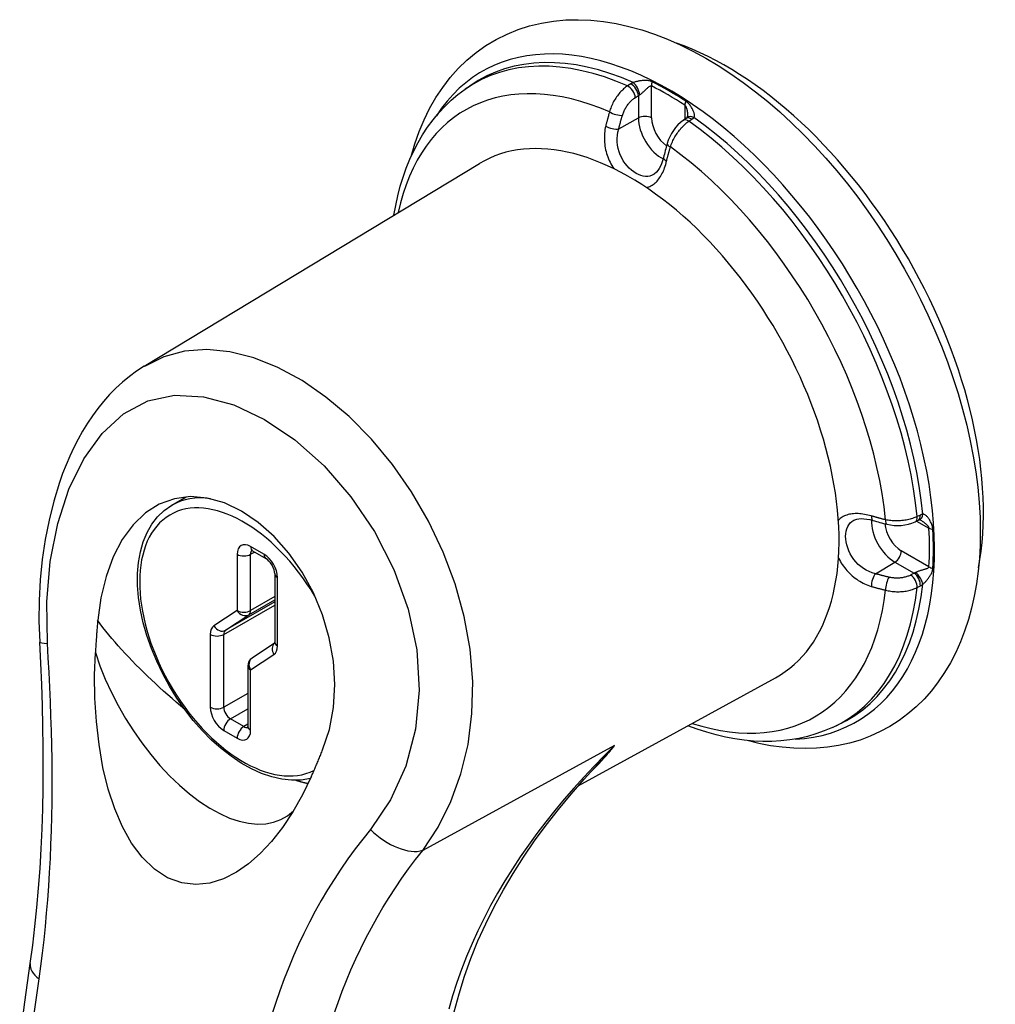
# Model space of a CAD drawing. Header units: inches. Extents: x 161 to 187.7, y 47.4 to 101.3.
# Tile 4 of 6: x 183.3 to 185.4, y 66.3 to 68.4. Entities that reach past the tile are written whole.
import ezdxf

# ---------------------------------------------------------------- set-up
doc = ezdxf.new("R2010")
doc.units = ezdxf.units.IN
doc.header["$MEASUREMENT"] = 0
doc.layers.add('Visible Edges(ANSI)', color=7, linetype='Continuous', lineweight=25)
doc.layers.add('Visible Tangent Edges(ANSI)', color=7, linetype='Continuous', lineweight=25)

msp = doc.modelspace()

# ---------------------------------------------------------------- linework, layer by layer
at = {"layer": 'Visible Edges(ANSI)'}
for p, q in [((184.2859, 68.2532), (184.2965, 68.2607)), ((184.7521, 68.1921), (184.7458, 68.1878)), ((184.7537, 68.1934), (184.7521, 68.1921)), ((183.6099, 67.6698), (184.3164, 68.097)), ((183.668, 67.3772), (183.6986, 67.3949)), ((185.234, 67.3422), (185.2408, 67.3455)), ((185.2428, 67.3462), (185.2408, 67.3455)), ((183.8382, 67.281), (183.8665, 67.2648)), ((183.8848, 67.2331), (183.8848, 67.089)), ((183.8846, 67.0867), (183.8371, 67.0552)), ((183.8282, 67.0386), (183.8282, 66.9111)), ((184.524, 66.7859), (184.9401, 67.0138)), ((185.0599, 66.909), (185.0717, 66.9145))]:
    msp.add_line(p, q, dxfattribs=at)
at = {"layer": 'Visible Edges(ANSI)', "flags": 128}
for points in [[(184.1721, 68.1117), (184.1799, 68.1383), (184.1891, 68.1641), (184.1995, 68.189), (184.2113, 68.2129), (184.2244, 68.2357), (184.2388, 68.2573), (184.2546, 68.2778), (184.2716, 68.2969), (184.2898, 68.3146), (184.3093, 68.3308), (184.33, 68.3455), (184.3517, 68.3584), (184.3743, 68.3696), (184.3978, 68.3791), (184.422, 68.3869), (184.4469, 68.3928), (184.4723, 68.3969), (184.4981, 68.3992), (184.5242, 68.3998), (184.5507, 68.3987), (184.5774, 68.396), (184.6042, 68.3916), (184.6312, 68.3857), (184.6582, 68.3782), (184.6852, 68.3692), (184.7122, 68.3588), (184.7392, 68.3469), (184.7661, 68.3337), (184.7929, 68.3191), (184.8195, 68.3033), (184.846, 68.2861), (184.8722, 68.2678), (184.8981, 68.2482), (184.9238, 68.2275), (184.9491, 68.2057), (184.974, 68.1828), (184.9985, 68.1589), (185.0225, 68.1341), (185.0461, 68.1083), (185.069, 68.0816), (185.0915, 68.0541), (185.1133, 68.0258), (185.1344, 67.9968), (185.1549, 67.9672), (185.1746, 67.9369), (185.1936, 67.906), (185.2117, 67.8747), (185.2291, 67.8429), (185.2455, 67.8107), (185.2611, 67.7781), (185.2758, 67.7453), (185.2895, 67.7123), (185.3022, 67.6792), (185.3139, 67.6459), (185.3246, 67.6126), (185.3343, 67.5793), (185.3429, 67.5461), (185.3504, 67.513), (185.3568, 67.4802), (185.362, 67.4475), (185.3661, 67.4152), (185.3691, 67.3833), (185.3709, 67.3517), (185.3715, 67.3206)], [(184.1361, 67.9879), (184.1398, 68.0087), (184.1443, 68.0291), (184.1494, 68.049), (184.1554, 68.0685), (184.1621, 68.0874), (184.1695, 68.1058), (184.1778, 68.1237), (184.1868, 68.141), (184.1965, 68.1576), (184.2071, 68.1736), (184.2184, 68.1888), (184.2304, 68.2034), (184.2432, 68.2171), (184.2567, 68.23), (184.271, 68.2421), (184.2859, 68.2532)], [(184.7458, 68.1878), (184.74, 68.1833), (184.7345, 68.1782), (184.7295, 68.1725), (184.7249, 68.1664), (184.7208, 68.1599), (184.7173, 68.1532), (184.7142, 68.1461), (184.7118, 68.139)], [(184.7546, 68.1991), (184.7542, 68.1951), (184.7536, 68.1932)], [(184.704, 68.1094), (184.7022, 68.1027), (184.7001, 68.0966), (184.6977, 68.091), (184.6951, 68.0862), (184.6923, 68.0821), (184.6896, 68.0787), (184.6842, 68.0743)], [(183.6099, 67.6698), (183.594, 67.6595), (183.5788, 67.6484), (183.5642, 67.6364), (183.5502, 67.6236), (183.5369, 67.6101), (183.5243, 67.5959), (183.5123, 67.5811), (183.501, 67.5657), (183.4902, 67.5497), (183.4801, 67.5332), (183.4705, 67.5161), (183.4616, 67.4987), (183.4532, 67.4808), (183.4454, 67.4626), (183.4381, 67.444), (183.4314, 67.425), (183.4194, 67.3861), (183.4094, 67.3459), (183.4014, 67.3047), (183.3952, 67.2627), (183.391, 67.2199), (183.3886, 67.1765), (183.3882, 67.1328), (183.3897, 67.0889)], [(183.9859, 66.862), (184, 66.9052), (184.0085, 66.9513), (184.0114, 66.9994), (184.0085, 67.0485), (183.9998, 67.0977), (183.9856, 67.1461), (183.9663, 67.1926), (183.9424, 67.2362), (183.9145, 67.276), (183.8834, 67.3112), (183.8498, 67.341), (183.8147, 67.3648), (183.7788, 67.382), (183.7427, 67.3922), (183.7075, 67.3953), (183.6736, 67.391), (183.6418, 67.3795), (183.6126, 67.3609), (183.5864, 67.3358), (183.5637, 67.3047), (183.5446, 67.2682), (183.5295, 67.2271), (183.5186, 67.1824), (183.512, 67.1349)], [(183.9601, 66.8015), (183.9407, 66.7983), (183.9205, 66.7979), (183.8998, 66.8002), (183.8786, 66.805), (183.8572, 66.8124), (183.8357, 66.8221), (183.8143, 66.8342), (183.7931, 66.8484), (183.7722, 66.8646), (183.7519, 66.8827), (183.7322, 66.9026), (183.7133, 66.9241), (183.6954, 66.947), (183.6786, 66.9711), (183.6631, 66.9962), (183.6489, 67.0221), (183.6362, 67.0486), (183.6251, 67.0755), (183.6156, 67.1026), (183.6079, 67.1296), (183.6021, 67.1564), (183.5981, 67.1827), (183.5961, 67.2084), (183.596, 67.2331), (183.598, 67.2568), (183.6019, 67.2793), (183.6079, 67.3004), (183.616, 67.3198), (183.6261, 67.3374), (183.6382, 67.353), (183.6522, 67.3664), (183.668, 67.3772)], [(185.1051, 67.3455), (185.1117, 67.348), (185.1159, 67.3487), (185.1208, 67.349), (185.1263, 67.3489), (185.1323, 67.3482), (185.1386, 67.3469), (185.1452, 67.3452)], [(185.1747, 67.3372), (185.1822, 67.3357), (185.1897, 67.3348), (185.1974, 67.3345), (185.205, 67.3348), (185.2126, 67.3357), (185.22, 67.3372), (185.2272, 67.3394), (185.234, 67.3422)], [(185.2482, 67.3441), (185.2445, 67.3458), (185.2426, 67.3462)], [(185.3715, 67.3206), (185.371, 67.2927), (185.3695, 67.2652), (185.3669, 67.2382), (185.3634, 67.2118), (185.3587, 67.186), (185.3531, 67.1607), (185.3463, 67.1362), (185.3385, 67.1123), (185.3296, 67.0892), (185.3196, 67.0668), (185.3085, 67.0453), (185.2963, 67.0247), (185.2829, 67.0051), (185.2685, 66.9865), (185.2531, 66.969), (185.2365, 66.9527), (185.219, 66.9376), (185.2004, 66.9238), (185.181, 66.9114), (185.1607, 66.9003), (185.1397, 66.8907), (185.1181, 66.8826), (185.0958, 66.876), (185.073, 66.8709), (185.0498, 66.8673), (185.0263, 66.8652), (185.0024, 66.8645), (184.9783, 66.8652), (184.954, 66.8673), (184.9296, 66.8708), (184.905, 66.8756), (184.8804, 66.8817)], [(183.8382, 67.281), (183.8362, 67.282), (183.8354, 67.2822)], [(183.8848, 67.2331), (183.8845, 67.2367), (183.8835, 67.2412), (183.8817, 67.2461), (183.8792, 67.251), (183.8761, 67.2556), (183.8728, 67.2596), (183.8695, 67.2627), (183.8665, 67.2648)], [(183.512, 67.1349), (183.5118, 67.1321), (183.5115, 67.1293), (183.5113, 67.1264), (183.5111, 67.1236), (183.5108, 67.1208), (183.5106, 67.118), (183.5104, 67.1152), (183.5101, 67.1124), (183.5099, 67.1095), (183.5097, 67.1067), (183.5095, 67.1039), (183.5093, 67.1011), (183.5091, 67.0983), (183.5089, 67.0954), (183.5087, 67.0926), (183.5085, 67.0898), (183.5083, 67.0869), (183.5081, 67.0841), (183.508, 67.0813), (183.5078, 67.0784), (183.5076, 67.0756), (183.5074, 67.0728), (183.5073, 67.0699), (183.5071, 67.0671)], [(183.3697, 66.412), (183.375, 66.4507), (183.3797, 66.49), (183.3838, 66.5301), (183.3874, 66.5707), (183.3904, 66.6118), (183.3929, 66.6534), (183.3948, 66.6955), (183.3961, 66.7379), (183.397, 66.7807), (183.3973, 66.8239), (183.3972, 66.8675), (183.3965, 66.9113), (183.3954, 66.9555), (183.3939, 66.9998), (183.392, 67.0443), (183.3897, 67.0889)], [(183.8844, 67.086), (183.8846, 67.0867), (183.8848, 67.089)], [(183.9618, 66.8053), (183.9433, 66.7672), (183.923, 66.7314), (183.9012, 66.6986), (183.8783, 66.6693), (183.8544, 66.6436), (183.8297, 66.6219), (183.8041, 66.6041), (183.7769, 66.5903), (183.7484, 66.5813), (183.7188, 66.5782), (183.6889, 66.5817), (183.6592, 66.5927), (183.6314, 66.6108), (183.6058, 66.6357), (183.5835, 66.6657), (183.5644, 66.6997), (183.5481, 66.7376), (183.5343, 66.7795), (183.5231, 66.8249), (183.5147, 66.873), (183.5091, 66.9219), (183.5061, 66.9707), (183.5055, 67.0191), (183.5071, 67.0671)], [(183.8278, 66.9081), (183.828, 66.9088), (183.8282, 66.9111)], [(185.0599, 66.909), (185.0428, 66.9017), (185.0252, 66.8955), (185.0073, 66.8903), (184.989, 66.8861), (184.9704, 66.8829), (184.9515, 66.8808), (184.9324, 66.8797), (184.9131, 66.8796), (184.8937, 66.8805), (184.8741, 66.8824), (184.8544, 66.8852), (184.8347, 66.8889), (184.8149, 66.8935), (184.795, 66.899), (184.7752, 66.9054), (184.7553, 66.9126)], [(183.9618, 66.8053), (183.9628, 66.8076), (183.9639, 66.8099), (183.9649, 66.8123), (183.966, 66.8146), (183.967, 66.817), (183.968, 66.8193), (183.9691, 66.8217), (183.9701, 66.8241), (183.9711, 66.8264), (183.9721, 66.8288), (183.9731, 66.8312), (183.9742, 66.8335), (183.9752, 66.8359), (183.9762, 66.8383), (183.9772, 66.8407), (183.9782, 66.843), (183.9792, 66.8454), (183.9801, 66.8478), (183.9811, 66.8502), (183.9821, 66.8525), (183.9831, 66.8549), (183.984, 66.8573), (183.985, 66.8596), (183.9859, 66.862)], [(184.2548, 66.2725), (184.2631, 66.3104), (184.2732, 66.348), (184.2849, 66.3855), (184.2982, 66.4226), (184.3131, 66.4594), (184.3295, 66.4958), (184.3473, 66.5316), (184.3666, 66.567), (184.3872, 66.6019), (184.4091, 66.6363), (184.4324, 66.6702), (184.4569, 66.7036), (184.4825, 66.7365), (184.5092, 66.7688), (184.5369, 66.8004), (184.5656, 66.8315)], [(183.3476, 66.2501), (183.3583, 66.3309), (183.3697, 66.412)]]:
    msp.add_lwpolyline(points, dxfattribs=at)
at = {"layer": 'Visible Edges(ANSI)'}
msp.add_arc((183.8482, 67.0386), 0.02, 123.5884, 180, dxfattribs=at)
for centre, major_axis, ratio, start_param, end_param in [((184.8353, 67.6746), (0.3831, -0.6653), 0.578093, 0.59029, 2.551303), ((184.6321, 67.5576), (0.3119, -0.5416), 0.578093, 6.270819, 9.437145), ((184.9822, 68.1615), (-0.2019, -0.3608), 0.584869, 5.088068, 5.166372), ((185.3299, 67.5591), (0.4133, -0.0051), 0.582501, 4.256531, 4.334849)]:
    msp.add_ellipse(centre, major_axis=major_axis, ratio=ratio, start_param=start_param, end_param=end_param, dxfattribs=at)
at = {"layer": 'Visible Tangent Edges(ANSI)'}
for p, q in [((184.6349, 68.2645), (184.6283, 68.2604)), ((184.6788, 68.1929), (184.6788, 68.2602)), ((184.6447, 68.2359), (184.6512, 68.2401)), ((184.6512, 68.2401), (184.6512, 68.193)), ((184.7488, 68.2198), (184.7488, 68.1898)), ((184.6097, 68.1699), (184.6512, 68.193)), ((184.7576, 68.1859), (184.7639, 68.1902)), ((185.2452, 67.3566), (185.2383, 67.3533)), ((185.2372, 67.3438), (185.2633, 67.3287)), ((183.8058, 67.2738), (183.8058, 67.1555)), ((183.8623, 67.2739), (183.8341, 67.2902)), ((183.8341, 67.2738), (183.8424, 67.2786)), ((183.8341, 67.1555), (183.8341, 67.2738)), ((185.2633, 67.2477), (185.2051, 67.2812)), ((185.1506, 67.233), (185.1914, 67.2573)), ((185.1914, 67.2573), (185.2321, 67.2338)), ((185.2321, 67.2338), (185.2253, 67.2303)), ((183.8906, 67.0809), (183.8906, 67.225)), ((185.2383, 67.2039), (185.2452, 67.2075)), ((183.8848, 67.1736), (183.7813, 67.114)), ((183.8303, 67.1465), (183.8848, 67.1779)), ((183.8848, 67.1847), (183.8341, 67.1555)), ((183.8058, 67.1555), (183.7568, 67.123)), ((183.7775, 67.1051), (183.8848, 67.1668)), ((183.7813, 67.114), (183.8303, 67.1465)), ((183.7492, 67.1051), (183.7492, 66.9518)), ((183.7775, 66.9518), (183.7775, 67.1051)), ((183.8341, 67.0304), (183.883, 67.063)), ((183.8341, 66.903), (183.8341, 67.0304)), ((183.8282, 66.981), (183.7775, 66.9518)), ((183.7916, 66.9273), (183.8282, 66.9484)), ((183.8199, 66.911), (183.7916, 66.9273)), ((183.7775, 66.9028), (183.8058, 66.8865)), ((183.8282, 66.9158), (183.8199, 66.911)), ((184.6009, 66.8713), (184.1968, 66.6503))]:
    msp.add_line(p, q, dxfattribs=at)
at = {"layer": 'Visible Tangent Edges(ANSI)', "flags": 128}
for points in [[(184.68, 68.269), (184.6782, 68.2698), (184.6764, 68.2704), (184.6746, 68.2709), (184.6728, 68.2713), (184.671, 68.2716), (184.6692, 68.2718), (184.6675, 68.2718), (184.6657, 68.2719), (184.664, 68.2718), (184.6623, 68.2718), (184.6606, 68.2716), (184.6589, 68.2715), (184.6572, 68.2713), (184.6555, 68.271), (184.6538, 68.2708), (184.6522, 68.2705), (184.6505, 68.2702), (184.6489, 68.2699), (184.6473, 68.2695), (184.6458, 68.2691), (184.6443, 68.2688), (184.6429, 68.2684), (184.6415, 68.2679), (184.6403, 68.2675)], [(184.6283, 68.2604), (184.6263, 68.259), (184.6242, 68.2574), (184.6221, 68.2558), (184.6201, 68.2541), (184.6181, 68.2522), (184.6161, 68.2503), (184.6141, 68.2483), (184.6122, 68.2463), (184.6104, 68.2441), (184.6086, 68.2419), (184.6068, 68.2396), (184.6051, 68.2372), (184.6035, 68.2348), (184.6019, 68.2323), (184.6004, 68.2297), (184.599, 68.2272), (184.5976, 68.2246), (184.5963, 68.2219), (184.5951, 68.2193), (184.594, 68.2166), (184.5929, 68.2138), (184.592, 68.2111), (184.5911, 68.2084), (184.5903, 68.2057)], [(184.6403, 68.2675), (184.64, 68.2674), (184.6398, 68.2673), (184.6395, 68.2672), (184.6393, 68.2671), (184.6391, 68.2669), (184.6388, 68.2668), (184.6386, 68.2667), (184.6384, 68.2666), (184.6381, 68.2665), (184.6379, 68.2663), (184.6377, 68.2662), (184.6375, 68.2661), (184.6372, 68.266), (184.637, 68.2658), (184.6368, 68.2657), (184.6366, 68.2656), (184.6363, 68.2655), (184.6361, 68.2653), (184.6359, 68.2652), (184.6357, 68.2651), (184.6355, 68.2649), (184.6353, 68.2648), (184.6351, 68.2647), (184.6349, 68.2645)], [(184.6539, 68.2418), (184.6549, 68.2425), (184.656, 68.2432), (184.6571, 68.244), (184.6582, 68.2449), (184.6593, 68.2458), (184.6604, 68.2467), (184.6615, 68.2477), (184.6626, 68.2487), (184.6637, 68.2497), (184.6648, 68.2508), (184.6659, 68.2518), (184.6669, 68.2528), (184.668, 68.2539), (184.669, 68.2549), (184.67, 68.2558), (184.6711, 68.2568), (184.6721, 68.2576), (184.6731, 68.2584), (184.674, 68.2591), (184.675, 68.2597), (184.676, 68.2601), (184.6769, 68.2604), (184.6779, 68.2604), (184.6788, 68.2602)], [(184.6175, 68.1984), (184.6181, 68.2002), (184.6188, 68.2021), (184.6195, 68.204), (184.6202, 68.2058), (184.6211, 68.2077), (184.622, 68.2095), (184.6229, 68.2113), (184.6239, 68.2131), (184.6249, 68.2149), (184.626, 68.2166), (184.6271, 68.2183), (184.6283, 68.22), (184.6295, 68.2216), (184.6308, 68.2232), (184.632, 68.2247), (184.6334, 68.2262), (184.6347, 68.2276), (184.6361, 68.229), (184.6375, 68.2303), (184.6389, 68.2316), (184.6403, 68.2328), (184.6417, 68.2339), (184.6432, 68.2349), (184.6447, 68.2359)], [(184.6512, 68.2401), (184.6513, 68.2402), (184.6514, 68.2402), (184.6515, 68.2403), (184.6516, 68.2404), (184.6517, 68.2405), (184.6518, 68.2405), (184.6519, 68.2406), (184.652, 68.2407), (184.6521, 68.2408), (184.6522, 68.2408), (184.6524, 68.2409), (184.6525, 68.241), (184.6526, 68.2411), (184.6527, 68.2411), (184.6528, 68.2412), (184.6529, 68.2413), (184.653, 68.2413), (184.6532, 68.2414), (184.6533, 68.2415), (184.6534, 68.2416), (184.6535, 68.2416), (184.6536, 68.2417), (184.6537, 68.2418), (184.6539, 68.2418)], [(184.7682, 68.1939), (184.7686, 68.1947), (184.769, 68.1957), (184.7691, 68.1969), (184.7692, 68.1981), (184.7691, 68.1994), (184.769, 68.2007), (184.7687, 68.2022), (184.7683, 68.2036), (184.7678, 68.2051), (184.7673, 68.2067), (184.7666, 68.2082), (184.7659, 68.2098), (184.7651, 68.2114), (184.7643, 68.213), (184.7633, 68.2147), (184.7623, 68.2163), (184.7612, 68.2179), (184.76, 68.2195), (184.7587, 68.2211), (184.7573, 68.2226), (184.7559, 68.2241), (184.7543, 68.2256), (184.7527, 68.2269), (184.7509, 68.2282)], [(184.7488, 68.2198), (184.7493, 68.2194), (184.7498, 68.2189), (184.7503, 68.2183), (184.7507, 68.2177), (184.7511, 68.2169), (184.7515, 68.2162), (184.7518, 68.2154), (184.7521, 68.2145), (184.7524, 68.2136), (184.7527, 68.2127), (184.753, 68.2118), (184.7532, 68.2109), (184.7535, 68.2099), (184.7537, 68.209), (184.7538, 68.208), (184.754, 68.207), (184.7541, 68.206), (184.7543, 68.205), (184.7544, 68.204), (184.7545, 68.203), (184.7545, 68.202), (184.7546, 68.201), (184.7546, 68.2001), (184.7546, 68.1991)], [(184.5903, 68.2057), (184.59, 68.2044), (184.5896, 68.2032), (184.5892, 68.2019), (184.5889, 68.2007), (184.5885, 68.1994), (184.5881, 68.1982), (184.5878, 68.1969), (184.5874, 68.1957), (184.5871, 68.1944), (184.5867, 68.1932), (184.5864, 68.1919), (184.5861, 68.1907), (184.5857, 68.1894), (184.5854, 68.1882), (184.5851, 68.1869), (184.5847, 68.1857), (184.5844, 68.1845), (184.5841, 68.1832), (184.5838, 68.182), (184.5834, 68.1807), (184.5831, 68.1795), (184.5828, 68.1782), (184.5825, 68.177), (184.5822, 68.1757)], [(184.6097, 68.1699), (184.61, 68.1711), (184.6103, 68.1723), (184.6106, 68.1735), (184.6109, 68.1747), (184.6112, 68.1758), (184.6115, 68.177), (184.6118, 68.1782), (184.6121, 68.1794), (184.6124, 68.1806), (184.6127, 68.1818), (184.6131, 68.1829), (184.6134, 68.1841), (184.6137, 68.1853), (184.614, 68.1865), (184.6144, 68.1877), (184.6147, 68.1889), (184.615, 68.1901), (184.6154, 68.1913), (184.6157, 68.1924), (184.6161, 68.1936), (184.6164, 68.1948), (184.6168, 68.196), (184.6171, 68.1972), (184.6175, 68.1984)], [(184.7186, 68.1318), (184.7195, 68.1345), (184.7204, 68.1371), (184.7215, 68.1398), (184.7227, 68.1425), (184.7239, 68.1451), (184.7252, 68.1477), (184.7266, 68.1503), (184.728, 68.1529), (184.7295, 68.1554), (184.7311, 68.1579), (184.7327, 68.1604), (184.7344, 68.1628), (184.7361, 68.1651), (184.7379, 68.1674), (184.7397, 68.1696), (184.7416, 68.1718), (184.7435, 68.1738), (184.7454, 68.1758), (184.7474, 68.1778), (184.7494, 68.1796), (184.7514, 68.1813), (184.7535, 68.183), (184.7555, 68.1845), (184.7576, 68.1859)], [(184.7639, 68.1902), (184.7641, 68.1904), (184.7643, 68.1905), (184.7645, 68.1907), (184.7646, 68.1908), (184.7648, 68.191), (184.765, 68.1911), (184.7652, 68.1912), (184.7654, 68.1914), (184.7656, 68.1915), (184.7658, 68.1917), (184.766, 68.1918), (184.7662, 68.192), (184.7663, 68.1921), (184.7665, 68.1923), (184.7667, 68.1924), (184.7669, 68.1926), (184.767, 68.1927), (184.7672, 68.1929), (184.7674, 68.1931), (184.7675, 68.1932), (184.7677, 68.1934), (184.7679, 68.1935), (184.768, 68.1937), (184.7682, 68.1939)], [(184.5822, 68.1757), (184.5814, 68.1721), (184.5807, 68.1684), (184.5802, 68.1647), (184.5798, 68.1609), (184.5795, 68.157), (184.5794, 68.1532), (184.5794, 68.1493), (184.5795, 68.1454), (184.5797, 68.1415), (184.5801, 68.1376), (184.5807, 68.1337), (184.5813, 68.1298), (184.5821, 68.1259), (184.5831, 68.122), (184.5842, 68.1182), (184.5854, 68.1144), (184.5867, 68.1107), (184.5882, 68.107), (184.5897, 68.1033), (184.5914, 68.0997), (184.5932, 68.0962), (184.595, 68.0928), (184.597, 68.0894), (184.5991, 68.0862)], [(184.6842, 68.0743), (184.6799, 68.0721), (184.6755, 68.0706), (184.6709, 68.0699), (184.6661, 68.0698), (184.6613, 68.0704), (184.6563, 68.0716), (184.6513, 68.0736), (184.6463, 68.0761), (184.6414, 68.0793), (184.6366, 68.083), (184.6319, 68.0873), (184.6274, 68.092), (184.6232, 68.0972), (184.6194, 68.1029), (184.616, 68.1089), (184.613, 68.1152), (184.6105, 68.1218), (184.6085, 68.1286), (184.6072, 68.1356), (184.6065, 68.1426), (184.6064, 68.1495), (184.6069, 68.1565), (184.608, 68.1633), (184.6097, 68.1699)], [(184.7105, 68.1019), (184.7108, 68.1031), (184.7111, 68.1044), (184.7114, 68.1056), (184.7117, 68.1069), (184.712, 68.1081), (184.7124, 68.1093), (184.7127, 68.1106), (184.713, 68.1118), (184.7133, 68.1131), (184.7136, 68.1143), (184.714, 68.1156), (184.7143, 68.1168), (184.7147, 68.1181), (184.715, 68.1193), (184.7153, 68.1206), (184.7157, 68.1218), (184.716, 68.1231), (184.7164, 68.1243), (184.7167, 68.1256), (184.7171, 68.1268), (184.7175, 68.1281), (184.7178, 68.1293), (184.7182, 68.1306), (184.7186, 68.1318)], [(184.668, 68.0462), (184.6705, 68.0469), (184.6729, 68.0477), (184.6753, 68.0486), (184.6776, 68.0498), (184.6799, 68.0511), (184.6821, 68.0525), (184.6843, 68.0542), (184.6864, 68.056), (184.6884, 68.0579), (184.6904, 68.06), (184.6923, 68.0622), (184.6941, 68.0646), (184.6959, 68.0671), (184.6976, 68.0697), (184.6993, 68.0724), (184.7008, 68.0753), (184.7023, 68.0783), (184.7037, 68.0814), (184.7051, 68.0846), (184.7063, 68.0879), (184.7075, 68.0913), (184.7086, 68.0947), (184.7096, 68.0983), (184.7105, 68.1019)], [(184.1968, 66.6503), (184.2291, 66.6992), (184.2562, 66.7532), (184.2773, 66.8115), (184.2922, 66.8735), (184.3004, 66.9384), (184.302, 67.0055), (184.2967, 67.074), (184.2844, 67.1431), (184.2653, 67.2116), (184.24, 67.2787), (184.2092, 67.3435), (184.1733, 67.4053), (184.1331, 67.4632), (184.089, 67.5164), (184.042, 67.5639), (183.9929, 67.6051), (183.9426, 67.6396), (183.8916, 67.6672), (183.8408, 67.6874), (183.7906, 67.7001), (183.7418, 67.7049), (183.6951, 67.7015), (183.6511, 67.6896), (183.6103, 67.6691)], [(183.4059, 67.0864), (183.4046, 67.1739), (183.4118, 67.2588), (183.4276, 67.3385), (183.4514, 67.4111), (183.4828, 67.475), (183.5213, 67.5284), (183.5663, 67.5696), (183.6174, 67.5968), (183.6741, 67.6087), (183.7352, 67.6056), (183.7989, 67.5884), (183.8636, 67.5579), (183.9276, 67.5149), (183.9889, 67.4602), (184.0456, 67.395), (184.0951, 67.3216), (184.1358, 67.242), (184.1661, 67.1584), (184.1844, 67.0728), (184.1894, 66.9876), (184.1815, 66.9053), (184.1612, 66.8278), (184.129, 66.7569), (184.0866, 66.6944)], [(185.1419, 67.3546), (185.1384, 67.3556), (185.1348, 67.3565), (185.1313, 67.3573), (185.1277, 67.358), (185.1243, 67.3585), (185.1208, 67.359), (185.1174, 67.3593), (185.1141, 67.3595), (185.1109, 67.3596), (185.1077, 67.3595), (185.1045, 67.3593), (185.1015, 67.359), (185.0985, 67.3586), (185.0956, 67.3581), (185.0929, 67.3574), (185.0902, 67.3566), (185.0876, 67.3556), (185.0851, 67.3546), (185.0827, 67.3534), (185.0804, 67.352), (185.0783, 67.3506), (185.0763, 67.349), (185.0744, 67.3473), (185.0726, 67.3454)], [(185.2505, 67.3586), (185.2502, 67.3585), (185.25, 67.3585), (185.2498, 67.3584), (185.2496, 67.3583), (185.2494, 67.3583), (185.2491, 67.3582), (185.2489, 67.3581), (185.2487, 67.358), (185.2485, 67.358), (185.2482, 67.3579), (185.248, 67.3578), (185.2478, 67.3577), (185.2476, 67.3577), (185.2474, 67.3576), (185.2471, 67.3575), (185.2469, 67.3574), (185.2467, 67.3573), (185.2465, 67.3572), (185.2463, 67.3571), (185.246, 67.357), (185.2458, 67.3569), (185.2456, 67.3568), (185.2454, 67.3567), (185.2452, 67.3566)], [(185.2716, 67.3264), (185.2714, 67.3285), (185.271, 67.3306), (185.2706, 67.3327), (185.27, 67.3347), (185.2693, 67.3367), (185.2686, 67.3386), (185.2678, 67.3404), (185.2669, 67.3422), (185.266, 67.3439), (185.2651, 67.3455), (185.2642, 67.3471), (185.2632, 67.3486), (185.2621, 67.35), (185.2611, 67.3513), (185.26, 67.3526), (185.259, 67.3537), (185.2579, 67.3548), (185.2568, 67.3558), (185.2557, 67.3566), (185.2546, 67.3573), (185.2535, 67.3579), (185.2525, 67.3583), (185.2514, 67.3585), (185.2505, 67.3586)], [(185.1506, 67.233), (185.144, 67.2348), (185.1376, 67.2373), (185.1313, 67.2403), (185.1253, 67.2439), (185.1196, 67.248), (185.1143, 67.2527), (185.1094, 67.2578), (185.1049, 67.2632), (185.101, 67.269), (185.0975, 67.275), (185.0945, 67.2812), (185.0921, 67.2875), (185.0902, 67.2937), (185.0888, 67.2999), (185.088, 67.3059), (185.0877, 67.3118), (185.088, 67.3173), (185.0889, 67.3226), (185.0903, 67.3275), (185.0922, 67.3321), (185.0946, 67.3362), (185.0976, 67.3398), (185.1011, 67.3429), (185.1051, 67.3455)], [(185.1719, 67.3466), (185.1706, 67.3469), (185.1694, 67.3472), (185.1681, 67.3475), (185.1668, 67.3479), (185.1656, 67.3482), (185.1643, 67.3485), (185.1631, 67.3488), (185.1618, 67.3491), (185.1605, 67.3495), (185.1593, 67.3498), (185.158, 67.3501), (185.1568, 67.3504), (185.1555, 67.3508), (185.1543, 67.3511), (185.153, 67.3515), (185.1518, 67.3518), (185.1506, 67.3521), (185.1493, 67.3525), (185.1481, 67.3528), (185.1469, 67.3532), (185.1456, 67.3535), (185.1444, 67.3539), (185.1432, 67.3542), (185.1419, 67.3546)], [(185.2383, 67.3533), (185.236, 67.3523), (185.2336, 67.3513), (185.2312, 67.3504), (185.2287, 67.3495), (185.2261, 67.3487), (185.2234, 67.3479), (185.2207, 67.3472), (185.218, 67.3466), (185.2152, 67.3461), (185.2123, 67.3456), (185.2094, 67.3452), (185.2065, 67.3449), (185.2036, 67.3446), (185.2007, 67.3444), (185.1977, 67.3443), (185.1948, 67.3443), (185.1919, 67.3443), (185.1889, 67.3444), (185.186, 67.3446), (185.1831, 67.3449), (185.1803, 67.3452), (185.1774, 67.3456), (185.1746, 67.3461), (185.1719, 67.3466)], [(185.2482, 67.3441), (185.249, 67.3436), (185.2499, 67.3431), (185.2507, 67.3426), (185.2515, 67.342), (185.2523, 67.3415), (185.2532, 67.3409), (185.254, 67.3403), (185.2547, 67.3396), (185.2555, 67.339), (185.2563, 67.3384), (185.257, 67.3377), (185.2577, 67.337), (185.2584, 67.3364), (185.2591, 67.3357), (185.2597, 67.335), (185.2604, 67.3343), (185.2609, 67.3336), (185.2615, 67.3328), (185.2619, 67.3321), (185.2624, 67.3314), (185.2627, 67.3307), (185.263, 67.33), (185.2632, 67.3294), (185.2633, 67.3287)], [(185.073, 67.2657), (185.0748, 67.2622), (185.0767, 67.2589), (185.0787, 67.2555), (185.0808, 67.2522), (185.0831, 67.249), (185.0854, 67.2458), (185.0879, 67.2427), (185.0905, 67.2397), (185.0931, 67.2367), (185.0959, 67.2339), (185.0988, 67.2311), (185.1017, 67.2285), (185.1048, 67.2259), (185.1079, 67.2235), (185.1111, 67.2212), (185.1143, 67.219), (185.1176, 67.217), (185.121, 67.2151), (185.1244, 67.2133), (185.1278, 67.2116), (185.1313, 67.2101), (185.1348, 67.2087), (185.1384, 67.2074), (185.1419, 67.2063)], [(185.1792, 67.2255), (185.178, 67.2258), (185.1768, 67.2261), (185.1756, 67.2264), (185.1743, 67.2267), (185.1731, 67.227), (185.1719, 67.2273), (185.1707, 67.2276), (185.1695, 67.2279), (185.1684, 67.2282), (185.1672, 67.2285), (185.166, 67.2288), (185.1648, 67.2291), (185.1636, 67.2294), (185.1624, 67.2297), (185.1612, 67.23), (185.16, 67.2303), (185.1589, 67.2307), (185.1577, 67.231), (185.1565, 67.2313), (185.1553, 67.2316), (185.1542, 67.232), (185.153, 67.2323), (185.1518, 67.2326), (185.1506, 67.233)], [(185.235, 67.2353), (185.2349, 67.2352), (185.2348, 67.2351), (185.2346, 67.2351), (185.2345, 67.235), (185.2344, 67.2349), (185.2343, 67.2349), (185.2342, 67.2348), (185.234, 67.2347), (185.2339, 67.2347), (185.2338, 67.2346), (185.2337, 67.2346), (185.2336, 67.2345), (185.2334, 67.2344), (185.2333, 67.2344), (185.2332, 67.2343), (185.2331, 67.2343), (185.233, 67.2342), (185.2328, 67.2341), (185.2327, 67.2341), (185.2326, 67.234), (185.2325, 67.234), (185.2324, 67.2339), (185.2323, 67.2339), (185.2321, 67.2338)], [(185.2633, 67.2477), (185.2631, 67.2468), (185.2626, 67.246), (185.2619, 67.2453), (185.261, 67.2447), (185.26, 67.2441), (185.2589, 67.2436), (185.2577, 67.2432), (185.2565, 67.2427), (185.2552, 67.2423), (185.2538, 67.2419), (185.2525, 67.2415), (185.2511, 67.2411), (185.2496, 67.2407), (185.2482, 67.2403), (185.2468, 67.2399), (185.2453, 67.2394), (185.2439, 67.239), (185.2425, 67.2385), (185.2411, 67.238), (185.2398, 67.2375), (185.2385, 67.237), (185.2372, 67.2364), (185.2361, 67.2359), (185.235, 67.2353)], [(185.2505, 67.2106), (185.2514, 67.2115), (185.2525, 67.2125), (185.2535, 67.2135), (185.2546, 67.2146), (185.2557, 67.2158), (185.2568, 67.217), (185.2579, 67.2182), (185.259, 67.2194), (185.26, 67.2207), (185.2611, 67.2221), (185.2621, 67.2234), (185.2632, 67.2248), (185.2641, 67.2262), (185.2651, 67.2276), (185.266, 67.2291), (185.2669, 67.2306), (185.2678, 67.2321), (185.2686, 67.2337), (185.2693, 67.2353), (185.27, 67.2369), (185.2705, 67.2387), (185.271, 67.2405), (185.2714, 67.2424), (185.2716, 67.2444)], [(185.2253, 67.2303), (185.2237, 67.2295), (185.222, 67.2288), (185.2204, 67.2281), (185.2186, 67.2275), (185.2168, 67.2269), (185.215, 67.2263), (185.2131, 67.2258), (185.2112, 67.2254), (185.2092, 67.225), (185.2073, 67.2246), (185.2053, 67.2243), (185.2033, 67.2241), (185.2012, 67.2239), (185.1992, 67.2238), (185.1972, 67.2237), (185.1951, 67.2237), (185.1931, 67.2238), (185.191, 67.2239), (185.189, 67.224), (185.187, 67.2242), (185.185, 67.2245), (185.183, 67.2248), (185.1811, 67.2251), (185.1792, 67.2255)], [(185.1419, 67.2063), (185.1432, 67.2059), (185.1444, 67.2056), (185.1456, 67.2052), (185.1469, 67.2049), (185.1481, 67.2045), (185.1493, 67.2042), (185.1506, 67.2038), (185.1518, 67.2035), (185.153, 67.2031), (185.1543, 67.2028), (185.1555, 67.2025), (185.1568, 67.2021), (185.158, 67.2018), (185.1593, 67.2015), (185.1605, 67.2012), (185.1618, 67.2008), (185.1631, 67.2005), (185.1643, 67.2002), (185.1656, 67.1999), (185.1668, 67.1996), (185.1681, 67.1993), (185.1694, 67.199), (185.1706, 67.1987), (185.1719, 67.1984)], [(185.1719, 67.1984), (185.1746, 67.1977), (185.1774, 67.1971), (185.1803, 67.1966), (185.1831, 67.1961), (185.186, 67.1957), (185.189, 67.1955), (185.1919, 67.1953), (185.1948, 67.1951), (185.1978, 67.1951), (185.2007, 67.1951), (185.2037, 67.1953), (185.2066, 67.1955), (185.2095, 67.1957), (185.2124, 67.1961), (185.2152, 67.1965), (185.218, 67.1971), (185.2207, 67.1977), (185.2234, 67.1983), (185.2261, 67.1991), (185.2287, 67.1999), (185.2312, 67.2008), (185.2336, 67.2018), (185.236, 67.2028), (185.2383, 67.2039)], [(185.2452, 67.2075), (185.2454, 67.2076), (185.2456, 67.2077), (185.2458, 67.2078), (185.246, 67.2079), (185.2463, 67.208), (185.2465, 67.2082), (185.2467, 67.2083), (185.2469, 67.2084), (185.2471, 67.2085), (185.2474, 67.2087), (185.2476, 67.2088), (185.2478, 67.2089), (185.248, 67.2091), (185.2482, 67.2092), (185.2485, 67.2093), (185.2487, 67.2095), (185.2489, 67.2096), (185.2491, 67.2098), (185.2494, 67.2099), (185.2496, 67.2101), (185.2498, 67.2102), (185.25, 67.2103), (185.2502, 67.2105), (185.2505, 67.2106)], [(183.6953, 66.9471), (183.6863, 66.9547), (183.6774, 66.9624), (183.6685, 66.9701), (183.6597, 66.9779), (183.6509, 66.9857), (183.6423, 66.9936), (183.6337, 67.0015), (183.6253, 67.0094), (183.6169, 67.0173), (183.6087, 67.0253), (183.6006, 67.0333), (183.5926, 67.0413), (183.5848, 67.0493), (183.5772, 67.0572), (183.5697, 67.0652), (183.5624, 67.0731), (183.5553, 67.081), (183.5485, 67.0888), (183.5418, 67.0967), (183.5353, 67.1044), (183.5291, 67.1121), (183.5231, 67.1198), (183.5173, 67.1274), (183.5113, 67.1352)], [(183.3885, 66.3796), (183.3922, 66.4067), (183.3957, 66.4341), (183.3989, 66.4618), (183.4018, 66.4897), (183.4044, 66.5179), (183.4068, 66.5464), (183.4089, 66.5751), (183.4107, 66.604), (183.4122, 66.6331), (183.4135, 66.6624), (183.4145, 66.6918), (183.4152, 66.7214), (183.4157, 66.7512), (183.4159, 66.7811), (183.4159, 66.8112), (183.4157, 66.8414), (183.4152, 66.8717), (183.4145, 66.9022), (183.4135, 66.9327), (183.4124, 66.9633), (183.4111, 66.994), (183.4095, 67.0248), (183.4078, 67.0556), (183.4059, 67.0864)], [(183.507, 67.067), (183.5167, 67.0388), (183.528, 67.0107), (183.5409, 66.9827), (183.5551, 66.9552), (183.5706, 66.9282), (183.5872, 66.9019), (183.6049, 66.8765), (183.6236, 66.8521), (183.6432, 66.829), (183.6634, 66.8073), (183.6841, 66.7873), (183.7053, 66.7692), (183.7266, 66.7531), (183.748, 66.7392), (183.769, 66.7276), (183.7898, 66.7184), (183.81, 66.7116), (183.8296, 66.7074), (183.8483, 66.7056), (183.8659, 66.7064), (183.8825, 66.7096), (183.8978, 66.7152), (183.9117, 66.7232), (183.9242, 66.7335)], [(184.6009, 66.8713), (184.5788, 66.8493), (184.5571, 66.827), (184.5359, 66.8043), (184.5151, 66.7813), (184.4949, 66.758), (184.4752, 66.7343), (184.4561, 66.7104), (184.4375, 66.6861), (184.4196, 66.6614), (184.4023, 66.6365), (184.3856, 66.6113), (184.3696, 66.5859), (184.3544, 66.5601), (184.3398, 66.534), (184.326, 66.5077), (184.3129, 66.481), (184.3006, 66.4541), (184.2891, 66.4269), (184.2784, 66.3995), (184.2686, 66.3719), (184.2597, 66.344), (184.2516, 66.3161)], [(184.5529, 66.8179), (184.555, 66.82), (184.5571, 66.822), (184.5592, 66.8241), (184.5613, 66.8262), (184.5634, 66.8283), (184.5655, 66.8304), (184.5675, 66.8325), (184.5696, 66.8347), (184.5716, 66.8369), (184.5736, 66.839), (184.5756, 66.8412), (184.5776, 66.8435), (184.5796, 66.8457), (184.5816, 66.8479), (184.5836, 66.8502), (184.5856, 66.8525), (184.5875, 66.8548), (184.5895, 66.8571), (184.5914, 66.8594), (184.5933, 66.8618), (184.5952, 66.8641), (184.5971, 66.8665), (184.599, 66.8689), (184.6009, 66.8713)], [(184.6009, 66.8713), (184.5995, 66.8696), (184.5981, 66.8679), (184.5966, 66.8662), (184.5952, 66.8645), (184.5937, 66.8628), (184.5923, 66.8611), (184.5908, 66.8594), (184.5894, 66.8577), (184.5879, 66.856), (184.5864, 66.8544), (184.585, 66.8527), (184.5835, 66.851), (184.582, 66.8494), (184.5805, 66.8477), (184.5791, 66.8461), (184.5776, 66.8444), (184.5761, 66.8428), (184.5746, 66.8412), (184.5731, 66.8395), (184.5716, 66.8379), (184.5701, 66.8363), (184.5686, 66.8347), (184.5671, 66.8331), (184.5656, 66.8315)], [(183.9552, 66.7909), (183.9542, 66.7911), (183.9533, 66.7913), (183.9523, 66.7914), (183.9513, 66.7916), (183.9503, 66.7918), (183.9492, 66.7921), (183.9482, 66.7923), (183.9472, 66.7925), (183.9461, 66.7928), (183.9451, 66.793), (183.944, 66.7933), (183.9429, 66.7936), (183.9418, 66.7939), (183.9407, 66.7942), (183.9396, 66.7945), (183.9385, 66.7948), (183.9374, 66.7951), (183.9362, 66.7955), (183.9351, 66.7958), (183.9339, 66.7962), (183.9327, 66.7966), (183.9316, 66.7969), (183.9304, 66.7973), (183.9292, 66.7977)], [(184.0866, 66.6944), (184.0703, 66.6741), (184.0546, 66.6533), (184.0393, 66.6323), (184.0245, 66.6109), (184.0101, 66.5891), (183.9963, 66.567), (183.9831, 66.5446), (183.9703, 66.5219), (183.958, 66.4989), (183.9463, 66.4755), (183.9351, 66.4519), (183.9244, 66.428), (183.9143, 66.4039), (183.9047, 66.3794), (183.8956, 66.3547), (183.887, 66.3296), (183.879, 66.3043)], [(184.0104, 66.3067), (184.0185, 66.3302), (184.0271, 66.3534), (184.0361, 66.3764), (184.0456, 66.399), (184.0556, 66.4215), (184.0661, 66.4437), (184.0771, 66.4656), (184.0885, 66.4873), (184.1005, 66.5087), (184.1129, 66.5298), (184.1257, 66.5507), (184.1391, 66.5712), (184.1528, 66.5915), (184.1671, 66.6114), (184.1817, 66.631), (184.1968, 66.6503)], [(183.3734, 66.2714), (183.3885, 66.3796)]]:
    msp.add_lwpolyline(points, dxfattribs=at)
at = {"layer": 'Visible Tangent Edges(ANSI)'}
for centre, major_axis, ratio, start_param, end_param in [((184.7162, 67.606), (0.3943, -0.6848), 0.578093, 5.994507, 9.713457), ((184.693, 67.5927), (-0.3875, 0.673), 0.578093, 5.617669, 6.334813), ((184.7042, 67.5992), (-0.3881, 0.674), 0.578093, 5.616306, 6.334813), ((184.6544, 67.5705), (-0.368, 0.639), 0.578093, 5.622989, 6.853553), ((184.6927, 68.2682), (0.0088, 0.0176), 0.613568, 1.825138, 2.3202), ((184.7155, 67.6056), (-0.3933, 0.6829), 0.578093, 5.436041, 5.563401), ((184.631, 68.2441), (-0.0106, 0.0166), 0.523008, 3.903062, 5.590199), ((184.6375, 68.2482), (-0.0106, 0.0166), 0.523013, 3.903066, 5.589891), ((184.6429, 68.2512), (-0.0085, 0.0177), 0.399636, 3.975185, 5.645987), ((184.7138, 67.6047), (0.3886, -0.6748), 0.578093, 2.294448, 2.421808), ((184.7628, 68.2278), (-0.0107, -0.0165), 0.540275, 5.030786, 5.525848), ((184.6038, 68.2065), (-0.0188, 0.0057), 0.314228, 0.871367, 2.473523), ((184.6648, 68.1849), (0.0197, 0), 0.575862, 0.785398, 2.338741), ((184.7001, 68.1648), (0.0346, -0.06), 0.578093, 3.928925, 5.564661), ((184.7138, 68.1727), (-0.0247, 0.0429), 0.578093, 0.787332, 2.263374), ((184.757, 68.1715), (-0.0111, 0.0162), 0.543129, 5.338876, 6.283185), ((184.7632, 68.1758), (-0.0111, 0.0162), 0.543134, 5.339191, 6.283185), ((184.7676, 68.1794), (-0.0139, 0.0139), 0.621453, 5.23339, 6.283185), ((184.693, 67.5927), (0.3875, -0.673), 0.578093, 0.90528, 2.24018), ((184.7042, 67.5992), (0.3881, -0.674), 0.578093, 0.903917, 2.241543), ((184.596, 68.1781), (-0.0191, 0.0047), 0.372811, 0.861076, 2.455155), ((184.7307, 68.1335), (-0.0189, 0.0055), 0.306494, 0, 0.96286), ((184.6544, 67.5705), (0.368, -0.639), 0.578093, 0.9106, 2.23486), ((184.7232, 68.1049), (-0.0192, 0.0045), 0.366593, 0, 0.937499), ((183.8189, 67.0893), (0.1542, -0.2678), 0.578093, 1.597043, 6.248523), ((183.8301, 67.0958), (-0.1621, 0.2815), 0.578093, 5.856771, 6.283185), ((185.2324, 67.3633), (0.0085, -0.0178), 0.542928, 0, 0.947741), ((185.2377, 67.3652), (0.0051, -0.019), 0.620815, 0, 1.053686), ((185.1914, 67.3139), (0.0346, -0.06), 0.578093, 3.85896, 5.499721), ((185.1509, 67.3641), (-0.0056, -0.0189), 0.368727, 5.343358, 6.283185), ((185.2051, 67.3217), (-0.0247, 0.0429), 0.578093, 0.874388, 2.358128), ((185.1794, 67.3563), (-0.0047, -0.0191), 0.30857, 5.317929, 6.283185), ((185.2255, 67.36), (0.0085, -0.0178), 0.542923, 0, 0.948056), ((185.2772, 67.3368), (0.0197, 0.0011), 0.537906, 3.897231, 4.392293), ((184.7138, 67.6047), (0.3886, -0.6748), 0.578093, 0.723652, 0.851012), ((184.7155, 67.6056), (-0.3933, 0.6829), 0.578093, 3.865244, 3.992605), ((183.8341, 67.2575), (-0.02, 0.0347), 0.578093, 5.499721, 7.070517), ((183.8199, 67.282), (-0.02, 0), 0.575862, 0.785398, 2.356194), ((183.8482, 67.2984), (-0.01, -0.0173), 0.578093, 5.495853, 6.283185), ((183.8482, 67.2657), (-0.01, 0.0173), 0.578093, 0.166431, 0.787332), ((183.8765, 67.2821), (-0.01, -0.0173), 0.578093, 5.495853, 6.283185), ((183.8623, 67.2412), (-0.02, 0.0347), 0.578093, 3.928925, 5.499721), ((185.1912, 67.2732), (0.0098, 0.0171), 0.578093, 3.94251, 5.495853), ((183.9048, 67.2331), (-0.02, 0), 0.575862, 0, 0.785398), ((185.1509, 67.217), (0.0055, 0.0189), 0.374922, 0.68408, 2.27816), ((185.2324, 67.2179), (0.009, -0.0175), 0.522884, 0.696993, 2.383817), ((185.2377, 67.221), (0.0111, -0.0163), 0.399854, 0.640631, 2.311433), ((185.2772, 67.2557), (0.0197, -0.0011), 0.611483, 3.960793, 4.455856), ((185.1794, 67.2096), (0.0045, 0.0192), 0.316274, 0.665642, 2.267797), ((185.2255, 67.2143), (-0.009, 0.0175), 0.522879, 3.838277, 5.525414), ((184.6544, 67.5705), (0.368, -0.639), 0.578093, 5.712818, 6.947249), ((184.693, 67.5927), (0.3875, -0.673), 0.578093, 6.231558, 6.952569), ((184.7042, 67.5992), (0.3881, -0.674), 0.578093, 6.231558, 6.953932), ((183.8199, 67.1636), (0.02, 0), 0.575862, 3.926991, 5.497787), ((183.8199, 67.1636), (0.0111, -0.0167), 0.815416, 4.660386, 6.231182), ((183.8199, 67.1636), (0.01, -0.0173), 0.578093, 0.036885, 0.787332), ((183.7775, 67.0888), (-0.02, 0.0347), 0.578093, 0.036885, 0.787332), ((183.771, 67.1311), (0.0111, -0.0167), 0.815416, 4.660386, 6.231182), ((183.7916, 67.0969), (-0.01, 0.0173), 0.578093, 0.036885, 0.787332), ((183.488, 67.0943), (-0.0983, -0.0055), 0.062452, 0, 0.579366), ((183.7634, 67.1132), (-0.02, 0), 0.575862, 0.785398, 2.356194), ((183.9048, 67.089), (-0.02, 0), 0.575862, 0, 0.785398), ((183.8972, 67.0711), (-0.0111, 0.0167), 0.815416, 0.121019, 1.518793), ((183.8623, 67.0972), (0.02, -0.0347), 0.578093, 0.036885, 0.787332), ((183.8482, 67.0386), (-0.0111, 0.0167), 0.815416, 0, 1.518793), ((183.8482, 67.0386), (-0.02, 0), 0.575862, 0, 0.785398), ((183.7634, 66.96), (0.02, 0), 0.575862, 3.926991, 5.497787), ((183.7775, 66.9355), (0.02, -0.0347), 0.578093, 3.928925, 5.499721), ((183.7916, 66.9437), (-0.01, 0.0173), 0.578093, 0.787332, 2.358128), ((183.7916, 66.911), (0.01, 0.0173), 0.578093, 0.783464, 2.354261), ((183.8199, 66.8947), (0.01, 0.0173), 0.578093, 0.783464, 2.354261), ((183.8058, 66.9192), (0.02, -0.0347), 0.578093, 5.499721, 7.070517), ((183.8199, 66.9274), (0.01, -0.0173), 0.578093, 5.499721, 6.116754), ((183.8482, 66.9111), (-0.02, 0), 0.575862, 0, 0.785398), ((184.1351, 66.7217), (0.0773, -0.0609), 0.535357, 4.494574, 5.937504), ((183.4671, 66.3979), (-0.0974, 0.0141), 0.462931, 0, 0.700672)]:
    msp.add_ellipse(centre, major_axis=major_axis, ratio=ratio, start_param=start_param, end_param=end_param, dxfattribs=at)

doc.saveas('drawing.dxf')
